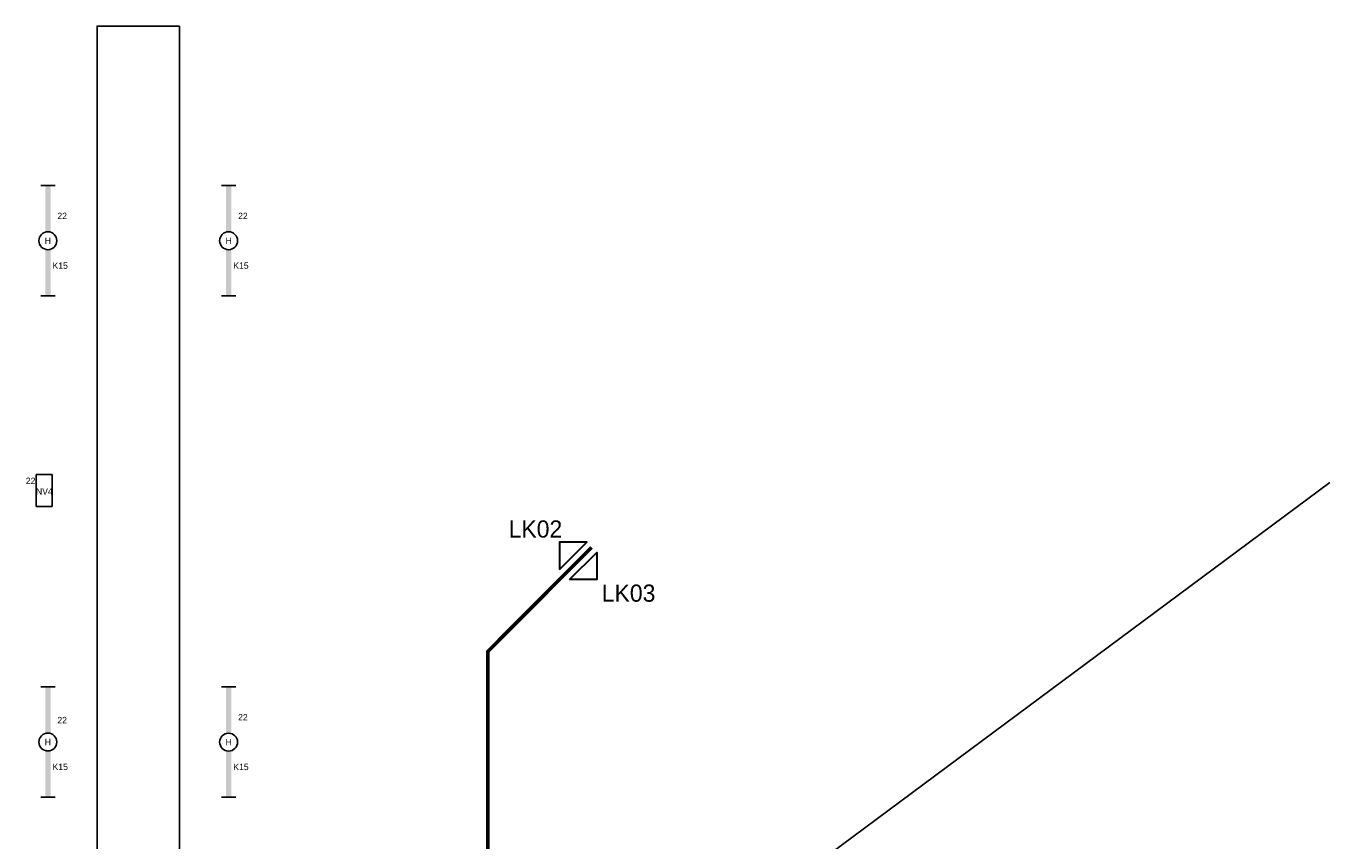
# Model space of a CAD drawing. Header units: millimetres. Extents: x -4918 to 66616, y -2793 to 36146.
# Tile 22 of 25: x 29395 to 47620, y 21889 to 33271. Entities that reach past the tile are written whole.
import ezdxf
from ezdxf.enums import TextEntityAlignment as Align

# ---------------------------------------------------------------- set-up
doc = ezdxf.new("R2010")
doc.units = ezdxf.units.MM
doc.header["$LTSCALE"] = 100
doc.linetypes.add('DIVIDE', pattern=[1.25, 0.5, -0.25, 0, -0.25, 0, -0.25])
for name, color, linetype in [('EL6131--_PG', 3, 'Continuous'), ('EL6311--', 3, 'Continuous'), ('EL6350--', 3, 'Continuous'), ('WL561---', 4, 'Continuous')]:
    doc.layers.add(name, color=color, linetype=linetype)
doc.styles.add('BURO-018', font='BUROFONT.shx', dxfattribs={"height": 90})

# ---------------------------------------------------------------- blocks, each defined once
blk = doc.blocks.new('1115C3A')
at = {"color": 0, "linetype": 'Continuous'}
for p, q in [((-4.5, 5.5), (4.5, 5.5)), ((-4.5, 1), (-4.5, 5.5)), ((4.5, 1), (4.5, 5.5)), ((4.5, 1), (-4.5, 1))]:
    blk.add_line(p, q, dxfattribs=at)
at = {"color": 0, "linetype": 'Continuous', "style": 'BURO-018'}
for tag, p in [('PANEL', (0, 15.17)), ('CIRCUIT', (0, 12.17)), ('SUBCIRCUIT', (4.5, 12.17)), ('LIGHTFIXTURECODE', (0, 8))]:
    blk.add_attdef(tag, text='', height=1.8, dxfattribs=at).set_placement(p, align=Align.MIDDLE)
blk = doc.blocks.new('*U186')
at = {"color": 0}
for p, q in [((-15.4, 2), (-15.4, -2)), ((15.4, 2), (15.4, -2))]:
    blk.add_line(p, q, dxfattribs=at)
at = {"color": 0, "linetype": 'Continuous'}
blk.add_circle((0, 0), 2.5, dxfattribs=at)
at = {"color": 0}
for points in [[(-2.5, 0.75), (-15.4, 0.75), (-2.5, -0.75), (-15.4, -0.75)], [(2.5, 0.75), (15.4, 0.75), (2.5, -0.75), (15.4, -0.75)]]:
    blk.add_solid(points, dxfattribs=at)
at = {"color": 0, "linetype": 'Continuous', "style": 'BURO-018'}
for tag, p in [('PANEL', (0, 8)), ('CIRCUIT', (0, 5)), ('SUBCIRCUIT', (4.5, 5)), ('LIGHTFIXTURECODE', (0, 0)), ('SWITCHCODE', (4.5, -3))]:
    blk.add_attdef(tag, text='', height=1.8, dxfattribs=at).set_placement(p, align=Align.MIDDLE)
blk = doc.blocks.new('*U187')
at = {"color": 0}
for p, q in [((-15.4, 2), (-15.4, -2)), ((15.4, 2), (15.4, -2))]:
    blk.add_line(p, q, dxfattribs=at)
at = {"color": 0, "linetype": 'Continuous'}
blk.add_circle((0, 0), 2.5, dxfattribs=at)
at = {"color": 0}
for points in [[(-2.5, 0.75), (-15.4, 0.75), (-2.5, -0.75), (-15.4, -0.75)], [(2.5, 0.75), (15.4, 0.75), (2.5, -0.75), (15.4, -0.75)]]:
    blk.add_solid(points, dxfattribs=at)
at = {"color": 0, "linetype": 'Continuous', "style": 'BURO-018'}
for tag, p in [('PANEL', (0, 8)), ('CIRCUIT', (0, 5)), ('SUBCIRCUIT', (4.5, 5)), ('LIGHTFIXTURECODE', (0, 0)), ('SWITCHCODE', (4.5, -3))]:
    blk.add_attdef(tag, text='', height=1.8, dxfattribs=at).set_placement(p, align=Align.MIDDLE)
blk = doc.blocks.new('*U194')
at = {"color": 0}
for p, q in [((-15.4, 2), (-15.4, -2)), ((15.4, 2), (15.4, -2))]:
    blk.add_line(p, q, dxfattribs=at)
at = {"color": 0, "linetype": 'Continuous'}
blk.add_circle((0, 0), 2.5, dxfattribs=at)
at = {"color": 0}
for points in [[(-2.5, 0.75), (-15.4, 0.75), (-2.5, -0.75), (-15.4, -0.75)], [(2.5, 0.75), (15.4, 0.75), (2.5, -0.75), (15.4, -0.75)]]:
    blk.add_solid(points, dxfattribs=at)
at = {"color": 0, "linetype": 'Continuous', "style": 'BURO-018'}
for tag, p in [('PANEL', (0, 8)), ('CIRCUIT', (0, 5)), ('SUBCIRCUIT', (4.5, 5)), ('LIGHTFIXTURECODE', (0, 0)), ('SWITCHCODE', (4.5, -3))]:
    blk.add_attdef(tag, text='', height=1.8, dxfattribs=at).set_placement(p, align=Align.MIDDLE)
blk = doc.blocks.new('*U195')
at = {"color": 0}
for p, q in [((-15.4, 2), (-15.4, -2)), ((15.4, 2), (15.4, -2))]:
    blk.add_line(p, q, dxfattribs=at)
at = {"color": 0, "linetype": 'Continuous'}
blk.add_circle((0, 0), 2.5, dxfattribs=at)
at = {"color": 0}
for points in [[(-2.5, 0.75), (-15.4, 0.75), (-2.5, -0.75), (-15.4, -0.75)], [(2.5, 0.75), (15.4, 0.75), (2.5, -0.75), (15.4, -0.75)]]:
    blk.add_solid(points, dxfattribs=at)
at = {"color": 0, "linetype": 'Continuous', "style": 'BURO-018'}
for tag, p in [('PANEL', (0, 8)), ('CIRCUIT', (0, 5)), ('SUBCIRCUIT', (4.5, 5)), ('LIGHTFIXTURECODE', (0, 0)), ('SWITCHCODE', (4.5, -3))]:
    blk.add_attdef(tag, text='', height=1.8, dxfattribs=at).set_placement(p, align=Align.MIDDLE)

msp = doc.modelspace()

# ---------------------------------------------------------------- linework, layer by layer
at = {"layer": 'EL6131--_PG', "color": 252}
msp.add_line((38604, 20207), (47620, 26895), dxfattribs=at)
at = {"layer": 'EL6311--', "color": 160, "linetype": 'DIVIDE', "lineweight": 100, "ltscale": 25, "const_width": 50}
msp.add_lwpolyline([(37300, 25988), (35849, 24536), (35849, 20509), (34640, 20509), (34640, 19418), (34345, 19418), (34345, 11995), (31963, 11995), (31963, 10597), (33473, 10597), (33473, 7502), (30277, 7502), (30277, 2084), (30197, 1910), (30197, -1005), (31442, -2250)], dxfattribs=at)
at = {"layer": 'EL6311--', "color": 7, "lineweight": 30}
for points in [[(36852, 25681), (37231, 26060), (36852, 26060), (36852, 25681)], [(36993, 25540), (37372, 25919), (37372, 25540), (36993, 25540)]]:
    msp.add_lwpolyline(points, dxfattribs=at)
at = {"layer": 'WL561---', "color": 252}
msp.add_lwpolyline([(31538, 33271), (31538, 20271), (30388, 20271), (30388, 33271)], close=True, dxfattribs=at)

# ---------------------------------------------------------------- block references
at = {"layer": 'EL6311--', "linetype": 'Continuous'}
ref = msp.add_blockref('*U195', (29700, 30273), dxfattribs=dict(at, xscale=50.00000000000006, yscale=50.00000000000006, zscale=50.00000000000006, rotation=90.00000000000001))
ref.add_attrib('CIRCUIT', '22', dxfattribs={"layer": '0', "color": 1, "linetype": 'Continuous', "height": 90, "style": 'BURO-018'}).set_placement((29900, 30620), align=Align.MIDDLE)
ref.add_attrib('LIGHTFIXTURECODE', 'H', dxfattribs={"layer": '0', "color": 1, "linetype": 'Continuous', "height": 90, "style": 'BURO-018'}).set_placement((29700, 30273), align=Align.MIDDLE)
ref.add_attrib('SWITCHCODE', 'K15', dxfattribs={"layer": '0', "color": 1, "linetype": 'Continuous', "height": 90, "style": 'BURO-018'}).set_placement((29873, 29925), align=Align.MIDDLE)
ref = msp.add_blockref('*U194', (32226, 30273), dxfattribs=dict(at, xscale=50.00000000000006, yscale=50.00000000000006, zscale=50.00000000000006, rotation=90.00000000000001))
ref.add_attrib('CIRCUIT', '22', dxfattribs={"layer": '0', "color": 1, "linetype": 'Continuous', "height": 90, "style": 'BURO-018'}).set_placement((32426, 30620), align=Align.MIDDLE)
ref.add_attrib('LIGHTFIXTURECODE', 'H', dxfattribs={"layer": '0', "color": 1, "linetype": 'Continuous', "height": 90, "style": 'BURO-018'}).set_placement((32226, 30273), align=Align.MIDDLE)
ref.add_attrib('SWITCHCODE', 'K15', dxfattribs={"layer": '0', "color": 1, "linetype": 'Continuous', "height": 90, "style": 'BURO-018'}).set_placement((32399, 29925), align=Align.MIDDLE)
ref = msp.add_blockref('*U187', (29700, 23270), dxfattribs=dict(at, xscale=50.00000000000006, yscale=50.00000000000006, zscale=50.00000000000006, rotation=90.00000000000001))
ref.add_attrib('CIRCUIT', '22', dxfattribs={"layer": '0', "color": 1, "linetype": 'Continuous', "height": 90, "style": 'BURO-018'}).set_placement((29900, 23577), align=Align.MIDDLE)
ref.add_attrib('LIGHTFIXTURECODE', 'H', dxfattribs={"layer": '0', "color": 1, "linetype": 'Continuous', "height": 90, "style": 'BURO-018'}).set_placement((29700, 23270), align=Align.MIDDLE)
ref.add_attrib('SWITCHCODE', 'K15', dxfattribs={"layer": '0', "color": 1, "linetype": 'Continuous', "height": 90, "style": 'BURO-018'}).set_placement((29873, 22923), align=Align.MIDDLE)
ref = msp.add_blockref('*U186', (32226, 23269), dxfattribs=dict(at, xscale=50.00000000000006, yscale=50.00000000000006, zscale=50.00000000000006, rotation=90.00000000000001))
ref.add_attrib('CIRCUIT', '22', dxfattribs={"layer": '0', "color": 1, "linetype": 'Continuous', "height": 90, "style": 'BURO-018'}).set_placement((32426, 23617), align=Align.MIDDLE)
ref.add_attrib('LIGHTFIXTURECODE', 'H', dxfattribs={"layer": '0', "color": 1, "linetype": 'Continuous', "height": 90, "style": 'BURO-018'}).set_placement((32226, 23269), align=Align.MIDDLE)
ref.add_attrib('SWITCHCODE', 'K15', dxfattribs={"layer": '0', "color": 1, "linetype": 'Continuous', "height": 90, "style": 'BURO-018'}).set_placement((32399, 22922), align=Align.MIDDLE)
at = {"layer": 'EL6350--', "linetype": 'Continuous'}
ref = msp.add_blockref('1115C3A', (29812, 26784), dxfattribs=dict(at, xscale=50.00000000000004, yscale=50.00000000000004, zscale=50.00000000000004, rotation=90.00000000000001))
ref.add_attrib('CIRCUIT', '22', dxfattribs={"layer": '0', "color": 1, "linetype": 'Continuous', "height": 90, "style": 'BURO-018'}).set_placement((29459, 26920), align=Align.MIDDLE)
ref.add_attrib('LIGHTFIXTURECODE', 'NV4', dxfattribs={"layer": '0', "color": 1, "linetype": 'Continuous', "height": 90, "style": 'BURO-018'}).set_placement((29651, 26771), align=Align.MIDDLE)

# ---------------------------------------------------------------- texts
at = {"layer": 'EL6311--', "color": 7, "lineweight": 30, "char_height": 240, "attachment_point": 1, "style": 'BURO-018'}
for s, insert in [('LK02', (36140, 26366)), ('LK03', (37442, 25470))]:
    msp.add_mtext_dynamic_manual_height_columns(s, width=1208.33, gutter_width=450, heights=[0], dxfattribs=dict(at, insert=insert))

doc.saveas('drawing.dxf')
